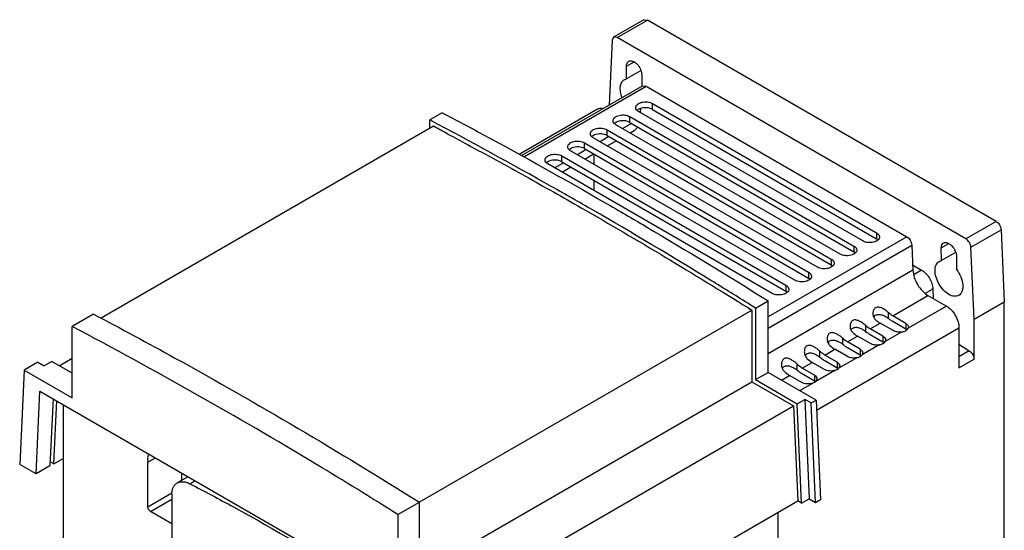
# Model space of a CAD drawing. Header units: millimetres. Extents: x 61 to 338, y 43 to 514.
# Tile 4 of 4: x 61 to 338, y 371 to 514. Entities that reach past the tile are written whole.
import ezdxf

# ---------------------------------------------------------------- set-up
doc = ezdxf.new("R2010")
doc.units = ezdxf.units.MM
doc.header["$LTSCALE"] = 36.229975
doc.layers.get('0').update_dxf_attribs({"linetype": 'CONTINUOUS'})

msp = doc.modelspace()

# ---------------------------------------------------------------- linework, layer by layer
at = {"color": 7, "linetype": 'CONTINUOUS'}
for p, q in [((236.56, 514.17), (228.08, 509.27)), ((229.08, 509.17), (237.56, 514.07)), ((236.56, 514.17), (237.56, 514.07)), ((335.48, 457.54), (237.56, 514.07)), ((228.08, 509.27), (227.66, 508.44)), ((229.08, 509.17), (228.08, 509.27)), ((327, 452.64), (229.08, 509.17)), ((227.66, 508.44), (226.81, 490.19)), ((231.71, 501.12), (233.81, 502.33)), ((231.72, 497.54), (231.71, 501.12)), ((235.66, 499.81), (231.72, 497.54)), ((235.97, 498.66), (235.97, 495.48)), ((202.24, 476), (236.19, 495.61)), ((202.84, 475.67), (237.19, 495.51)), ((231.09, 497.31), (231.72, 497.54)), ((236.19, 495.61), (237.19, 495.51)), ((237.19, 495.51), (310.4, 453.24)), ((239, 488.99), (239, 490.62)), ((239, 490.62), (301.94, 454.29)), ((179.96, 488.06), (176.43, 486.02)), ((201.53, 476.39), (223.56, 489.12)), ((232.64, 485.32), (232.64, 486.95)), ((232.64, 486.95), (295.57, 450.61)), ((298.02, 452.03), (235.09, 488.36)), ((235.6, 489.19), (235.55, 488.1)), ((239, 488.99), (301.94, 452.66)), ((177.49, 484.23), (84.17, 430.35)), ((176.43, 483.62), (176.43, 486.02)), ((291.66, 448.36), (228.72, 484.69)), ((233.14, 485.02), (230.64, 483.58)), ((232.64, 485.32), (295.57, 448.98)), ((226.78, 481.35), (224.28, 479.91)), ((226.27, 481.64), (226.27, 483.27)), ((226.27, 483.27), (289.21, 446.94)), ((226.27, 481.64), (289.21, 445.31)), ((232.7, 482.39), (233.82, 483.04)), ((219.91, 477.97), (219.91, 479.6)), ((219.91, 479.6), (282.84, 443.27)), ((285.29, 444.68), (222.36, 481.01)), ((226.33, 478.72), (228.83, 480.16)), ((213.55, 474.29), (213.55, 475.93)), ((213.55, 475.93), (276.48, 439.59)), ((278.93, 441.01), (216, 477.34)), ((220.42, 477.68), (217.92, 476.23)), ((219.91, 477.97), (282.84, 441.63)), ((219.97, 475.05), (222.47, 476.49)), ((222.53, 476.48), (222.53, 473.57)), ((272.57, 437.33), (209.63, 473.67)), ((214.05, 474), (211.55, 472.56)), ((213.55, 474.29), (276.48, 437.96)), ((213.61, 471.37), (216.11, 472.81)), ((222.53, 469.11), (222.53, 466.22)), ((335.48, 457.54), (327, 452.64)), ((301.94, 454.29), (301.94, 452.66)), ((328.41, 450.28), (336.89, 455.18)), ((336.89, 455.18), (337.79, 434.98)), ((310.4, 453.24), (271.46, 430.76)), ((271.46, 427.59), (311.81, 450.88)), ((311.81, 450.88), (312.12, 443.83)), ((320.1, 450.09), (322.2, 451.3)), ((295.57, 450.61), (295.57, 448.98)), ((320.11, 446.51), (320.1, 450.09)), ((324.05, 448.78), (320.11, 446.51)), ((329.3, 430.08), (328.41, 450.28)), ((289.21, 446.94), (289.21, 445.31)), ((312.05, 445.32), (314.56, 443.88)), ((319.48, 446.28), (320.11, 446.51)), ((324.36, 447.63), (324.36, 444.05)), ((312.12, 443.83), (271.46, 420.35)), ((282.84, 443.27), (282.84, 441.63)), ((314.56, 443.88), (312.44, 442.65)), ((276.48, 439.59), (276.48, 437.96)), ((315.66, 437.39), (316.31, 437.76)), ((317.72, 438.57), (317.84, 435.88)), ((267.93, 433.19), (266.47, 434.1)), ((267.93, 433.19), (266.47, 434.09)), ((267.93, 433.19), (271.46, 435.23)), ((271.46, 415.14), (271.46, 435.23)), ((306.47, 431.03), (316.36, 436.74)), ((316.36, 436.74), (321.52, 433.76)), ((329.3, 430.08), (337.79, 434.98)), ((337.79, 181.09), (337.79, 434.98)), ((82.03, 431.51), (76.02, 428.04)), ((173.51, 378.73), (266.87, 432.63)), ((265.92, 433.22), (266.87, 432.63)), ((265.92, 433.2), (266.87, 432.63)), ((266.87, 432.63), (266.87, 412.49)), ((267.93, 433.19), (267.93, 413.1)), ((305.2, 431.99), (305.2, 430.3)), ((321.52, 433.76), (310.8, 427.56)), ((300.11, 427.35), (302.91, 428.97)), ((306.6, 426.86), (302.91, 428.97)), ((310.13, 428.9), (306.47, 431.03)), ((310.13, 427.27), (306.47, 429.4)), ((310.13, 428.9), (310.13, 427.27)), ((329.3, 418.82), (329.3, 430.08)), ((76.02, 407.95), (76.02, 428.04)), ((285.06, 404.54), (325.06, 427.63)), ((298.78, 428.37), (298.78, 426.67)), ((303.71, 425.26), (300.11, 427.35)), ((308.91, 426.47), (304.34, 423.83)), ((310.86, 427.88), (310.8, 427.56)), ((325.06, 427.63), (325.06, 416.37)), ((292.36, 424.75), (292.36, 423.05)), ((293.74, 423.68), (296.55, 425.3)), ((297.29, 421.62), (293.74, 423.68)), ((300.18, 423.22), (296.55, 425.3)), ((303.71, 423.62), (300.11, 425.72)), ((303.71, 425.26), (303.71, 423.62)), ((304.44, 424.24), (304.34, 423.83)), ((325.06, 423.07), (327.96, 421.22)), ((285.94, 421.13), (285.94, 419.42)), ((287.38, 420.01), (290.18, 421.63)), ((293.76, 419.57), (290.18, 421.63)), ((297.29, 419.98), (293.74, 422.05)), ((297.29, 421.62), (297.29, 419.98)), ((302.64, 422.86), (297.86, 420.1)), ((298.02, 420.6), (297.86, 420.1)), ((327.96, 421.22), (325.06, 419.54)), ((66.43, 417.98), (62.54, 415.73)), ((66.43, 417.98), (68.2, 416.96)), ((70.32, 418.18), (68.2, 416.96)), ((76.02, 414.89), (70.32, 418.18)), ((72.39, 416.99), (76.02, 419.08)), ((279.53, 417.51), (279.53, 415.8)), ((281.01, 416.33), (283.82, 417.95)), ((287.34, 415.93), (283.82, 417.95)), ((290.88, 417.97), (287.38, 420.01)), ((290.88, 416.34), (287.38, 418.37)), ((290.88, 417.97), (290.88, 416.34)), ((296.39, 419.25), (291.36, 416.34)), ((325.06, 416.37), (329.3, 418.82)), ((62.54, 415.73), (61.31, 389.26)), ((62.54, 415.73), (76.02, 407.95)), ((267.93, 413.1), (271.46, 415.14)), ((284.94, 407.36), (271.46, 415.14)), ((284.46, 414.33), (281.01, 416.33)), ((290.16, 415.65), (284.82, 412.56)), ((291.6, 416.96), (291.36, 416.34)), ((167.52, 355.13), (266.87, 412.49)), ((266.87, 412.49), (278.63, 405.7)), ((267.93, 413.1), (279.63, 406.34)), ((275.2, 412.98), (277.46, 414.28)), ((280.92, 412.29), (277.46, 414.28)), ((280.37, 410), (283.99, 412.08)), ((284.46, 412.7), (281.01, 414.7)), ((284.46, 414.33), (284.46, 412.7)), ((285.18, 413.31), (284.82, 412.56)), ((65.91, 386.6), (67, 409.9)), ((67, 409.9), (176.54, 346.65)), ((70.68, 407.77), (69.8, 388.85)), ((70.86, 389.46), (71.69, 407.19)), ((279.63, 406.34), (281.75, 407.56)), ((281.75, 407.56), (282.99, 379.66)), ((283.52, 406.54), (281.75, 407.56)), ((283.52, 406.54), (284.94, 407.36)), ((284.76, 378.64), (283.52, 406.54)), ((284.94, 407.36), (286.17, 379.46)), ((73.51, 406.14), (73.51, 291.65)), ((185.26, 351.79), (278.63, 405.7)), ((278.63, 405.7), (279.8, 379.05)), ((280.87, 378.44), (279.63, 406.34)), ((70.86, 389.46), (69.85, 390.04)), ((70.86, 389.46), (73.51, 390.99)), ((97.31, 389.96), (99.42, 391.18)), ((97.31, 377.3), (97.31, 389.96)), ((65.91, 386.6), (61.31, 389.26)), ((69.8, 388.85), (65.91, 386.6)), ((105.51, 384.07), (108.62, 385.87)), ((106.85, 384.85), (106.85, 386.88)), ((109.1, 383.85), (110.6, 384.72)), ((104.05, 381.19), (97.31, 377.3)), ((98.02, 376.08), (104.02, 379.55)), ((104.02, 380.92), (104.02, 289.15)), ((186.41, 325.13), (279.8, 379.05)), ((280.87, 378.44), (279.8, 379.05)), ((280.87, 378.44), (282.99, 379.66)), ((282.99, 379.66), (284.76, 378.64)), ((284.76, 378.64), (286.17, 379.46)), ((104.02, 372.61), (98.02, 376.08)), ((167.52, 375.22), (173.53, 378.69)), ((173.53, 358.6), (173.53, 378.69)), ((167.52, 375.22), (167.52, 355.13)), ((274.15, 375.79), (274.15, 148.29))]:
    msp.add_line(p, q, dxfattribs=at)
for centre, radius, start, end in [((-443.96, -691.31), 1329.7, 61.93801, 62.13707), ((432.76, 234.99), 233.83, 119.4687, 119.8677), ((309.25, 425.68), 1.82, 49.4507, 52.3363), ((302.83, 422.03), 1.82, 49.5191, 52.2547), ((105.72, 390.42), 8.43, 180.0239, 183.0903)]:
    msp.add_arc(centre, radius, start, end, dxfattribs=at)
for centre, start_param in [((302.91, 433.87), -4.233322), ((296.55, 430.2), -4.247075), ((290.18, 426.53), -4.26089), ((283.82, 422.85), -4.274771), ((277.46, 419.18), -4.288722)]:
    msp.add_ellipse(centre, major_axis=(-3.01, 5.19), ratio=0.579023, start_param=start_param, end_param=-3.928436, dxfattribs=at)
for points, knots in [([(231.71, 501.12), (231.71, 501.41), (231.78, 501.94), (232.13, 502.38), (232.34, 502.5)], [0, 0, 0, 0, 0.550872, 1, 1, 1, 1]), ([(232.34, 502.5), (232.49, 502.58), (232.87, 502.68), (233.47, 502.56), (234.09, 502.22), (234.91, 501.5), (235.67, 500.31), (235.97, 499.2), (235.97, 498.66)], [0, 0, 0, 0, 0.087139, 0.186856, 0.304543, 0.438687, 0.730105, 1, 1, 1, 1]), ([(230.43, 492.36), (230.23, 492.87), (229.96, 493.88), (229.91, 495.33), (230.25, 496.55), (230.79, 497.14), (231.09, 497.31)], [0, 0, 0, 0, 0.307647, 0.578438, 0.805362, 1, 1, 1, 1]), ([(234.28, 489.49), (234.28, 489.65), (234.37, 490), (234.75, 490.43), (235.31, 490.76), (236.26, 491.08), (237.55, 491.15), (238.57, 490.87), (239, 490.62)], [0, 0, 0, 0, 0.087136, 0.186845, 0.30452, 0.438651, 0.730063, 1, 1, 1, 1]), ([(235.09, 488.36), (234.86, 488.49), (234.47, 488.8), (234.28, 489.28), (234.28, 489.49)], [0, 0, 0, 0, 0.550842, 1, 1, 1, 1]), ([(239, 488.99), (238.49, 489.28), (237.27, 489.56), (236.04, 489.4), (235.47, 489.17)], [0, 0, 0, 0, 0.489716, 1, 1, 1, 1]), ([(179.96, 488.06), (183.78, 486.04), (199.15, 477.84), (214.36, 469.33), (225.71, 462.78)], [0, 0, 0, 0, 0.247939, 1, 1, 1, 1]), ([(223.56, 489.12), (223.75, 489.22), (224.18, 489.37), (224.63, 489.36), (224.86, 489.32)], [0, 0, 0, 0, 0.47927, 1, 1, 1, 1]), ([(227.91, 485.82), (227.91, 485.98), (228.01, 486.32), (228.39, 486.75), (228.94, 487.09), (229.89, 487.41), (231.19, 487.47), (232.21, 487.2), (232.64, 486.95)], [0, 0, 0, 0, 0.087136, 0.186845, 0.30452, 0.438651, 0.730063, 1, 1, 1, 1]), ([(235.47, 489.17), (235.4, 489.15), (235.16, 489.04), (234.93, 488.9), (234.78, 488.78)], [0, 0, 0, 0, 0.266266, 1, 1, 1, 1]), ([(222.18, 460.74), (218.37, 462.94), (203.24, 471.58), (187.95, 479.93), (176.43, 486.02)], [0, 0, 0, 0, 0.252065, 1, 1, 1, 1]), ([(228.72, 484.69), (228.5, 484.82), (228.1, 485.12), (227.91, 485.6), (227.91, 485.82)], [0, 0, 0, 0, 0.550842, 1, 1, 1, 1]), ([(229.1, 485.5), (229.04, 485.47), (228.8, 485.37), (228.57, 485.23), (228.42, 485.11)], [0, 0, 0, 0, 0.266266, 1, 1, 1, 1]), ([(232.64, 485.32), (232.13, 485.61), (230.9, 485.89), (229.67, 485.73), (229.1, 485.5)], [0, 0, 0, 0, 0.489716, 1, 1, 1, 1]), ([(234.81, 484.01), (234.74, 483.91), (234.48, 483.53), (234.12, 483.21), (233.82, 483.04)], [0, 0, 0, 0, 0.259709, 1, 1, 1, 1]), ([(181.57, 482.06), (183.38, 481.09), (190.67, 477.19), (197.92, 473.21), (203.35, 470.19)], [0, 0, 0, 0, 0.249008, 1, 1, 1, 1]), ([(221.55, 482.14), (221.55, 482.3), (221.65, 482.65), (222.02, 483.08), (222.58, 483.42), (223.53, 483.73), (224.82, 483.8), (225.85, 483.52), (226.27, 483.27)], [0, 0, 0, 0, 0.087136, 0.186845, 0.30452, 0.438651, 0.730063, 1, 1, 1, 1]), ([(222.36, 481.01), (222.13, 481.15), (221.74, 481.45), (221.55, 481.93), (221.55, 482.14)], [0, 0, 0, 0, 0.550842, 1, 1, 1, 1]), ([(222.74, 481.82), (222.67, 481.8), (222.43, 481.69), (222.21, 481.55), (222.06, 481.43)], [0, 0, 0, 0, 0.266266, 1, 1, 1, 1]), ([(226.27, 481.64), (225.76, 481.94), (224.54, 482.21), (223.31, 482.05), (222.74, 481.82)], [0, 0, 0, 0, 0.489716, 1, 1, 1, 1]), ([(215.19, 478.47), (215.19, 478.63), (215.28, 478.97), (215.66, 479.4), (216.21, 479.74), (217.16, 480.06), (218.46, 480.12), (219.48, 479.85), (219.91, 479.6)], [0, 0, 0, 0, 0.087136, 0.186845, 0.30452, 0.438651, 0.730063, 1, 1, 1, 1]), ([(216, 477.34), (215.77, 477.47), (215.37, 477.77), (215.19, 478.25), (215.19, 478.47)], [0, 0, 0, 0, 0.550842, 1, 1, 1, 1]), ([(219.91, 477.97), (219.4, 478.26), (218.18, 478.54), (216.95, 478.38), (216.37, 478.15)], [0, 0, 0, 0, 0.489716, 1, 1, 1, 1]), ([(208.82, 474.8), (208.82, 474.96), (208.92, 475.3), (209.29, 475.73), (209.85, 476.07), (210.8, 476.38), (212.09, 476.45), (213.12, 476.17), (213.55, 475.93)], [0, 0, 0, 0, 0.087136, 0.186845, 0.30452, 0.438651, 0.730063, 1, 1, 1, 1]), ([(216.37, 478.15), (216.31, 478.12), (216.07, 478.02), (215.84, 477.88), (215.69, 477.76)], [0, 0, 0, 0, 0.266266, 1, 1, 1, 1]), ([(209.63, 473.67), (209.4, 473.8), (209.01, 474.1), (208.82, 474.58), (208.82, 474.8)], [0, 0, 0, 0, 0.550842, 1, 1, 1, 1]), ([(210.01, 474.48), (209.95, 474.45), (209.71, 474.34), (209.48, 474.21), (209.33, 474.08)], [0, 0, 0, 0, 0.266266, 1, 1, 1, 1]), ([(213.55, 474.29), (213.03, 474.59), (211.81, 474.87), (210.58, 474.7), (210.01, 474.48)], [0, 0, 0, 0, 0.489716, 1, 1, 1, 1]), ([(203.35, 470.19), (208.58, 467.28), (229.67, 455.35), (250.46, 442.88), (265.92, 433.22)], [0, 0, 0, 0, 0.24727, 1, 1, 1, 1]), ([(225.71, 462.78), (229.54, 460.57), (244.91, 451.6), (260.12, 442.34), (271.46, 435.23)], [0, 0, 0, 0, 0.248025, 1, 1, 1, 1]), ([(266.47, 434.1), (262.79, 436.4), (248.14, 445.48), (233.34, 454.3), (222.18, 460.74)], [0, 0, 0, 0, 0.251915, 1, 1, 1, 1]), ([(335.48, 457.54), (335.89, 457.31), (336.54, 456.57), (336.87, 455.65), (336.89, 455.18)], [0, 0, 0, 0, 0.496693, 1, 1, 1, 1]), ([(301.94, 454.29), (302.16, 454.16), (302.56, 453.86), (302.75, 453.37), (302.75, 453.16)], [0, 0, 0, 0, 0.550817, 1, 1, 1, 1]), ([(302.75, 453.16), (302.75, 453), (302.65, 452.65), (302.27, 452.23), (301.72, 451.89), (300.77, 451.57), (299.47, 451.51), (298.45, 451.78), (298.02, 452.03)], [0, 0, 0, 0, 0.087136, 0.186847, 0.304526, 0.438661, 0.730076, 1, 1, 1, 1]), ([(302.4, 452.3), (302.37, 452.33), (302.23, 452.47), (302.06, 452.58), (301.94, 452.66)], [0, 0, 0, 0, 0.236449, 1, 1, 1, 1]), ([(310.4, 453.24), (310.8, 453.01), (311.45, 452.27), (311.79, 451.35), (311.81, 450.88)], [0, 0, 0, 0, 0.496693, 1, 1, 1, 1]), ([(320.1, 450.09), (320.1, 450.38), (320.17, 450.91), (320.52, 451.35), (320.73, 451.47)], [0, 0, 0, 0, 0.550872, 1, 1, 1, 1]), ([(320.73, 451.47), (320.88, 451.55), (321.26, 451.65), (321.86, 451.53), (322.48, 451.19), (323.3, 450.47), (324.06, 449.28), (324.36, 448.17), (324.36, 447.63)], [0, 0, 0, 0, 0.087139, 0.186856, 0.304543, 0.438687, 0.730105, 1, 1, 1, 1]), ([(328.41, 450.28), (328.39, 450.75), (328.05, 451.67), (327.4, 452.41), (327, 452.64)], [0, 0, 0, 0, 0.503307, 1, 1, 1, 1]), ([(296.38, 449.49), (296.38, 449.33), (296.29, 448.98), (295.91, 448.55), (295.35, 448.21), (294.4, 447.9), (293.11, 447.83), (292.09, 448.11), (291.66, 448.36)], [0, 0, 0, 0, 0.087136, 0.186847, 0.304526, 0.438661, 0.730076, 1, 1, 1, 1]), ([(295.57, 450.61), (295.8, 450.48), (296.19, 450.18), (296.38, 449.7), (296.38, 449.49)], [0, 0, 0, 0, 0.550817, 1, 1, 1, 1]), ([(296.03, 448.63), (296, 448.66), (295.86, 448.8), (295.7, 448.91), (295.57, 448.98)], [0, 0, 0, 0, 0.236449, 1, 1, 1, 1]), ([(290.02, 445.81), (290.02, 445.65), (289.92, 445.31), (289.54, 444.88), (288.99, 444.54), (288.04, 444.22), (286.74, 444.16), (285.72, 444.43), (285.29, 444.68)], [0, 0, 0, 0, 0.087136, 0.186847, 0.304526, 0.438661, 0.730076, 1, 1, 1, 1]), ([(289.21, 446.94), (289.44, 446.81), (289.83, 446.51), (290.02, 446.03), (290.02, 445.81)], [0, 0, 0, 0, 0.550817, 1, 1, 1, 1]), ([(289.67, 444.95), (289.64, 444.99), (289.5, 445.12), (289.34, 445.23), (289.21, 445.31)], [0, 0, 0, 0, 0.236449, 1, 1, 1, 1]), ([(324.99, 436.75), (324.8, 436.64), (324.39, 436.49), (323.69, 436.47), (322.95, 436.65), (321.9, 437.15), (320.63, 438.22), (319.41, 439.89), (318.58, 441.78), (318.29, 443.4), (318.38, 444.57), (318.6, 445.3), (318.96, 445.89), (319.3, 446.18), (319.48, 446.28)], [0, 0, 0, 0, 0.045431, 0.094072, 0.148155, 0.208611, 0.346855, 0.499994, 0.653135, 0.791373, 0.851821, 0.905903, 0.954536, 1, 1, 1, 1]), ([(282.84, 443.27), (283.07, 443.13), (283.47, 442.83), (283.65, 442.35), (283.65, 442.14)], [0, 0, 0, 0, 0.550817, 1, 1, 1, 1]), ([(312.12, 443.83), (312.15, 443.14), (312.45, 441.72), (313.37, 439.73), (314.67, 437.99), (315.78, 437.07), (316.36, 436.74)], [0, 0, 0, 0, 0.240428, 0.503208, 0.764254, 1, 1, 1, 1]), ([(314.56, 443.88), (315, 443.63), (315.82, 442.94), (316.8, 441.63), (317.48, 440.14), (317.7, 439.08), (317.72, 438.57)], [0, 0, 0, 0, 0.235928, 0.497183, 0.759954, 1, 1, 1, 1]), ([(324.36, 444.05), (324.84, 443.4), (325.62, 442.03), (326.13, 440.17), (326.14, 438.79), (325.95, 437.91), (325.57, 437.2), (325.19, 436.86), (324.99, 436.75)], [0, 0, 0, 0, 0.301398, 0.582317, 0.705667, 0.814895, 0.911376, 1, 1, 1, 1]), ([(283.65, 442.14), (283.65, 441.98), (283.56, 441.63), (283.18, 441.2), (282.63, 440.86), (281.68, 440.55), (280.38, 440.48), (279.36, 440.76), (278.93, 441.01)], [0, 0, 0, 0, 0.087136, 0.186847, 0.304526, 0.438661, 0.730076, 1, 1, 1, 1]), ([(283.31, 441.28), (283.27, 441.31), (283.13, 441.45), (282.97, 441.56), (282.84, 441.63)], [0, 0, 0, 0, 0.236449, 1, 1, 1, 1]), ([(277.29, 438.46), (277.29, 438.3), (277.19, 437.96), (276.82, 437.53), (276.26, 437.19), (275.31, 436.87), (274.02, 436.81), (272.99, 437.09), (272.57, 437.33)], [0, 0, 0, 0, 0.087136, 0.186847, 0.304526, 0.438661, 0.730076, 1, 1, 1, 1]), ([(276.48, 439.59), (276.71, 439.46), (277.1, 439.16), (277.29, 438.68), (277.29, 438.46)], [0, 0, 0, 0, 0.550817, 1, 1, 1, 1]), ([(276.94, 437.6), (276.91, 437.64), (276.77, 437.77), (276.61, 437.88), (276.48, 437.96)], [0, 0, 0, 0, 0.236449, 1, 1, 1, 1]), ([(82.03, 431.51), (89.69, 427.47), (120.68, 410.73), (151.03, 392.8), (173.53, 378.69)], [0, 0, 0, 0, 0.245967, 1, 1, 1, 1]), ([(301.63, 433.28), (301.38, 433.13), (300.99, 432.62), (300.89, 432.02), (300.89, 431.71)], [0, 0, 0, 0, 0.484832, 1, 1, 1, 1]), ([(300.89, 431.71), (300.89, 431.39), (301.01, 430.72), (301.39, 430.16), (301.63, 429.93)], [0, 0, 0, 0, 0.496369, 1, 1, 1, 1]), ([(305.2, 431.99), (304.95, 432.23), (304.39, 432.66), (303.63, 433.1), (302.98, 433.34), (302.51, 433.45), (302.05, 433.45), (301.75, 433.35), (301.63, 433.28)], [0, 0, 0, 0, 0.26163, 0.527409, 0.654619, 0.775677, 0.890127, 1, 1, 1, 1]), ([(301.63, 431.18), (301.88, 431.32), (302.51, 431.46), (303.47, 431.28), (304.39, 430.89), (304.95, 430.51), (305.2, 430.3)], [0, 0, 0, 0, 0.226815, 0.478989, 0.744566, 1, 1, 1, 1]), ([(306.47, 431.03), (306.36, 431.09), (305.91, 431.37), (305.5, 431.71), (305.2, 431.99)], [0, 0, 0, 0, 0.237984, 1, 1, 1, 1]), ([(321.52, 433.76), (322.03, 433.47), (322.98, 432.67), (324.08, 431.15), (324.84, 429.43), (325.06, 428.21), (325.06, 427.63)], [0, 0, 0, 0, 0.237252, 0.499999, 0.762746, 1, 1, 1, 1]), ([(295.21, 429.7), (294.96, 429.56), (294.56, 429.04), (294.47, 428.43), (294.47, 428.12)], [0, 0, 0, 0, 0.483942, 1, 1, 1, 1]), ([(298.78, 428.37), (298.53, 428.61), (297.97, 429.05), (297.21, 429.5), (296.57, 429.75), (296.1, 429.87), (295.63, 429.88), (295.34, 429.78), (295.21, 429.7)], [0, 0, 0, 0, 0.262403, 0.528151, 0.655182, 0.776005, 0.890198, 1, 1, 1, 1]), ([(301.08, 430.61), (301.18, 430.79), (301.35, 431), (301.57, 431.14), (301.63, 431.18)], [0, 0, 0, 0, 0.746479, 1, 1, 1, 1]), ([(306.47, 429.4), (306.36, 429.46), (305.92, 429.73), (305.5, 430.04), (305.2, 430.3)], [0, 0, 0, 0, 0.240593, 1, 1, 1, 1]), ([(310.13, 428.9), (310.34, 428.78), (310.69, 428.51), (310.86, 428.08), (310.86, 427.88)], [0, 0, 0, 0, 0.550426, 1, 1, 1, 1]), ([(167.52, 375.22), (159.94, 379.97), (129.93, 398.42), (99.26, 415.79), (76.02, 428.04)], [0, 0, 0, 0, 0.254046, 1, 1, 1, 1]), ([(288.79, 426.13), (288.54, 425.99), (288.14, 425.46), (288.05, 424.84), (288.05, 424.53)], [0, 0, 0, 0, 0.483129, 1, 1, 1, 1]), ([(292.36, 424.75), (292.11, 425), (291.55, 425.45), (290.79, 425.9), (290.15, 426.17), (289.68, 426.29), (289.21, 426.3), (288.92, 426.21), (288.79, 426.13)], [0, 0, 0, 0, 0.263201, 0.528944, 0.655806, 0.776402, 0.890341, 1, 1, 1, 1]), ([(294.47, 428.12), (294.47, 427.79), (294.59, 427.12), (294.97, 426.54), (295.21, 426.31)], [0, 0, 0, 0, 0.496718, 1, 1, 1, 1]), ([(295.21, 427.58), (295.46, 427.72), (296.1, 427.86), (297.05, 427.67), (297.97, 427.27), (298.53, 426.89), (298.78, 426.67)], [0, 0, 0, 0, 0.226538, 0.478446, 0.743997, 1, 1, 1, 1]), ([(300.11, 427.35), (299.99, 427.42), (299.52, 427.72), (299.09, 428.08), (298.78, 428.37)], [0, 0, 0, 0, 0.237556, 1, 1, 1, 1]), ([(300.11, 425.72), (299.99, 425.79), (299.53, 426.07), (299.1, 426.4), (298.78, 426.67)], [0, 0, 0, 0, 0.240236, 1, 1, 1, 1]), ([(308.91, 426.47), (308.5, 426.42), (307.7, 426.43), (306.92, 426.67), (306.6, 426.86)], [0, 0, 0, 0, 0.52331, 1, 1, 1, 1]), ([(308.91, 426.47), (309.03, 426.49), (309.44, 426.56), (309.86, 426.69), (310.13, 426.85)], [0, 0, 0, 0, 0.26723, 1, 1, 1, 1]), ([(310.13, 426.85), (310.21, 426.9), (310.48, 427.08), (310.71, 427.34), (310.8, 427.56)], [0, 0, 0, 0, 0.280478, 1, 1, 1, 1]), ([(288.05, 424.53), (288.05, 424.2), (288.17, 423.51), (288.55, 422.93), (288.79, 422.69)], [0, 0, 0, 0, 0.497066, 1, 1, 1, 1]), ([(288.79, 423.98), (289.04, 424.12), (289.68, 424.26), (290.63, 424.06), (291.55, 423.65), (292.11, 423.27), (292.36, 423.05)], [0, 0, 0, 0, 0.226336, 0.477937, 0.74346, 1, 1, 1, 1]), ([(293.74, 423.68), (293.62, 423.75), (293.13, 424.06), (292.68, 424.44), (292.36, 424.75)], [0, 0, 0, 0, 0.237136, 1, 1, 1, 1]), ([(293.74, 422.05), (293.62, 422.12), (293.14, 422.42), (292.69, 422.76), (292.36, 423.05)], [0, 0, 0, 0, 0.239885, 1, 1, 1, 1]), ([(302.64, 422.86), (302.21, 422.78), (301.36, 422.77), (300.53, 423.02), (300.18, 423.22)], [0, 0, 0, 0, 0.522004, 1, 1, 1, 1]), ([(302.64, 422.86), (302.74, 422.87), (303.11, 422.95), (303.47, 423.07), (303.71, 423.21)], [0, 0, 0, 0, 0.266307, 1, 1, 1, 1]), ([(303.71, 425.26), (303.92, 425.14), (304.27, 424.87), (304.44, 424.43), (304.44, 424.24)], [0, 0, 0, 0, 0.550463, 1, 1, 1, 1]), ([(303.71, 423.21), (303.78, 423.25), (304.03, 423.42), (304.24, 423.64), (304.34, 423.83)], [0, 0, 0, 0, 0.277138, 1, 1, 1, 1]), ([(282.37, 422.57), (282.11, 422.42), (281.72, 421.88), (281.63, 421.26), (281.63, 420.94)], [0, 0, 0, 0, 0.482305, 1, 1, 1, 1]), ([(281.63, 420.94), (281.63, 420.6), (281.75, 419.91), (282.13, 419.31), (282.38, 419.07)], [0, 0, 0, 0, 0.497412, 1, 1, 1, 1]), ([(285.94, 421.13), (285.69, 421.38), (285.13, 421.84), (284.38, 422.31), (283.74, 422.58), (283.27, 422.71), (282.8, 422.73), (282.5, 422.64), (282.37, 422.57)], [0, 0, 0, 0, 0.263997, 0.529733, 0.656423, 0.776787, 0.890458, 1, 1, 1, 1]), ([(282.37, 420.38), (282.62, 420.53), (283.26, 420.66), (284.22, 420.45), (285.13, 420.03), (285.7, 419.64), (285.94, 419.42)], [0, 0, 0, 0, 0.226089, 0.477442, 0.742941, 1, 1, 1, 1]), ([(287.38, 420.01), (287.25, 420.08), (286.74, 420.4), (286.27, 420.8), (285.94, 421.13)], [0, 0, 0, 0, 0.236725, 1, 1, 1, 1]), ([(297.29, 421.62), (297.5, 421.5), (297.85, 421.22), (298.02, 420.79), (298.02, 420.6)], [0, 0, 0, 0, 0.550476, 1, 1, 1, 1]), ([(327.96, 421.22), (328.36, 420.97), (328.99, 420.21), (329.3, 419.28), (329.3, 418.82)], [0, 0, 0, 0, 0.503304, 1, 1, 1, 1]), ([(275.95, 419), (275.69, 418.85), (275.3, 418.3), (275.21, 417.67), (275.21, 417.35)], [0, 0, 0, 0, 0.481548, 1, 1, 1, 1]), ([(279.53, 417.51), (279.27, 417.77), (278.72, 418.23), (277.96, 418.71), (277.32, 419), (276.85, 419.14), (276.38, 419.17), (276.08, 419.07), (275.95, 419)], [0, 0, 0, 0, 0.264807, 0.530545, 0.657066, 0.777196, 0.890591, 1, 1, 1, 1]), ([(281.01, 416.33), (280.88, 416.41), (280.35, 416.75), (279.86, 417.17), (279.53, 417.51)], [0, 0, 0, 0, 0.236321, 1, 1, 1, 1]), ([(287.38, 418.37), (287.26, 418.45), (286.75, 418.76), (286.28, 419.12), (285.94, 419.42)], [0, 0, 0, 0, 0.239537, 1, 1, 1, 1]), ([(290.88, 417.97), (291.08, 417.85), (291.43, 417.58), (291.6, 417.15), (291.6, 416.96)], [0, 0, 0, 0, 0.550569, 1, 1, 1, 1]), ([(296.39, 419.25), (295.94, 419.15), (295.02, 419.11), (294.13, 419.36), (293.76, 419.57)], [0, 0, 0, 0, 0.52014, 1, 1, 1, 1]), ([(296.39, 419.25), (296.47, 419.26), (296.78, 419.34), (297.09, 419.46), (297.29, 419.57)], [0, 0, 0, 0, 0.264957, 1, 1, 1, 1]), ([(297.29, 419.57), (297.35, 419.61), (297.57, 419.75), (297.76, 419.94), (297.86, 420.1)], [0, 0, 0, 0, 0.273243, 1, 1, 1, 1]), ([(275.21, 417.35), (275.21, 417.01), (275.33, 416.31), (275.71, 415.7), (275.96, 415.45)], [0, 0, 0, 0, 0.497755, 1, 1, 1, 1]), ([(275.95, 416.78), (276.21, 416.93), (276.85, 417.06), (277.8, 416.84), (278.72, 416.42), (279.28, 416.02), (279.53, 415.8)], [0, 0, 0, 0, 0.225786, 0.476875, 0.742356, 1, 1, 1, 1]), ([(281.01, 414.7), (280.89, 414.77), (280.36, 415.1), (279.87, 415.48), (279.53, 415.8)], [0, 0, 0, 0, 0.239195, 1, 1, 1, 1]), ([(290.16, 415.65), (289.68, 415.52), (288.7, 415.45), (287.74, 415.7), (287.34, 415.93)], [0, 0, 0, 0, 0.517395, 1, 1, 1, 1]), ([(290.16, 415.65), (290.23, 415.67), (290.47, 415.74), (290.71, 415.84), (290.87, 415.93)], [0, 0, 0, 0, 0.262946, 1, 1, 1, 1]), ([(290.87, 415.93), (290.92, 415.96), (291.1, 416.08), (291.26, 416.22), (291.36, 416.34)], [0, 0, 0, 0, 0.268501, 1, 1, 1, 1]), ([(291.17, 416.13), (291.15, 416.15), (291.06, 416.23), (290.96, 416.29), (290.88, 416.34)], [0, 0, 0, 0, 0.24099, 1, 1, 1, 1]), ([(283.99, 412.08), (283.48, 411.9), (282.42, 411.79), (281.36, 412.04), (280.92, 412.29)], [0, 0, 0, 0, 0.512907, 1, 1, 1, 1]), ([(284.45, 412.29), (284.42, 412.27), (284.27, 412.19), (284.11, 412.13), (283.99, 412.08)], [0, 0, 0, 0, 0.240244, 1, 1, 1, 1]), ([(284.82, 412.56), (284.79, 412.54), (284.68, 412.44), (284.55, 412.35), (284.45, 412.29)], [0, 0, 0, 0, 0.237992, 1, 1, 1, 1]), ([(284.46, 414.33), (284.66, 414.21), (285.01, 413.94), (285.18, 413.51), (285.18, 413.31)], [0, 0, 0, 0, 0.550581, 1, 1, 1, 1]), ([(284.77, 412.48), (284.74, 412.5), (284.65, 412.58), (284.54, 412.65), (284.46, 412.7)], [0, 0, 0, 0, 0.240593, 1, 1, 1, 1]), ([(97.3, 390.41), (97.3, 390.58), (97.32, 391.23), (97.42, 391.87), (97.57, 392.32)], [0, 0, 0, 0, 0.265597, 1, 1, 1, 1]), ([(105.51, 384.07), (105.75, 384.21), (106.29, 384.42), (107.19, 384.47), (108.16, 384.28), (108.78, 384.02), (109.1, 383.85)], [0, 0, 0, 0, 0.22088, 0.456347, 0.714941, 1, 1, 1, 1]), ([(104.02, 380.92), (104.02, 381.27), (104.08, 381.93), (104.36, 382.83), (104.84, 383.58), (105.28, 383.94), (105.51, 384.07)], [0, 0, 0, 0, 0.283618, 0.540575, 0.775926, 1, 1, 1, 1]), ([(109.1, 383.85), (113.2, 381.74), (129.16, 373.26), (144.74, 364.05), (156.05, 356.75)], [0, 0, 0, 0, 0.255198, 1, 1, 1, 1]), ([(98.02, 376.08), (97.81, 376.2), (97.47, 376.58), (97.31, 377.06), (97.31, 377.3)], [0, 0, 0, 0, 0.499789, 1, 1, 1, 1])]:
    msp.add_open_spline(points, degree=3, knots=knots, dxfattribs=at)
for points in [[(294.66, 427.01), (294.79, 427.24), (294.98, 427.45), (295.21, 427.58)], [(310.36, 427.11), (310.29, 427.17), (310.21, 427.22), (310.13, 427.27)], [(288.24, 423.4), (288.37, 423.64), (288.56, 423.85), (288.79, 423.98)], [(303.94, 423.47), (303.87, 423.53), (303.79, 423.58), (303.71, 423.62)], [(281.82, 419.8), (281.95, 420.04), (282.14, 420.25), (282.37, 420.38)], [(297.53, 419.83), (297.45, 419.88), (297.37, 419.94), (297.29, 419.98)], [(275.4, 416.2), (275.52, 416.44), (275.72, 416.65), (275.95, 416.78)]]:
    msp.add_open_spline(points, degree=3, dxfattribs=at)

doc.saveas('drawing.dxf')
